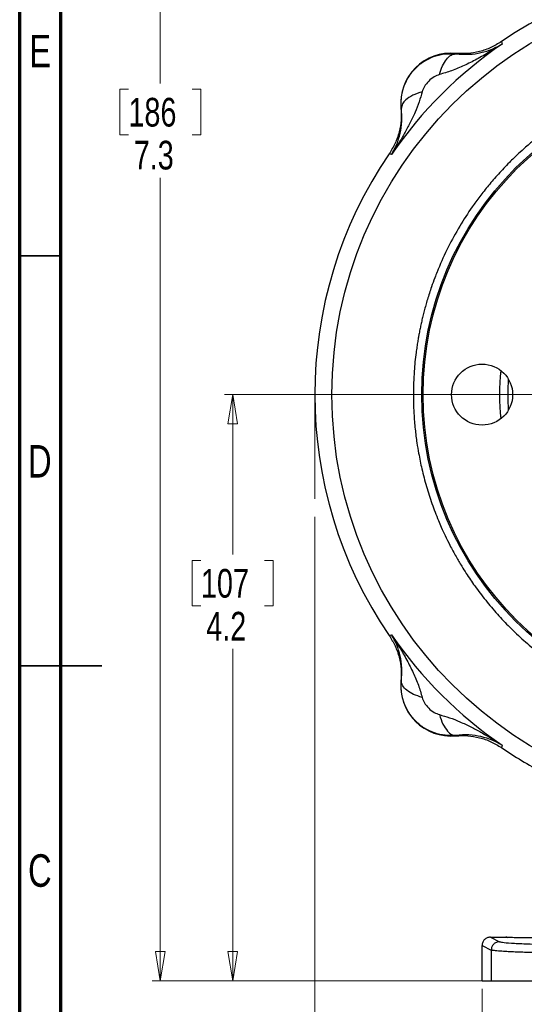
# Model space of a CAD drawing. Header units: inches. Extents: x 0.6 to 16.3, y 0.2 to 11.5.
# Tile 2 of 17: x 0.6 to 3, y 4.2 to 9. Entities that reach past the tile are written whole.
import ezdxf

# ---------------------------------------------------------------- set-up
doc = ezdxf.new("R2010")
doc.units = ezdxf.units.IN
doc.header["$MEASUREMENT"] = 0
doc.linetypes.add('CENTERX2', pattern=[0.8, 0.5, -0.1, 0.1, -0.1])
doc.styles.add('SLDTEXTSTYLE0', font='TXT', dxfattribs={"width": 0.75})
doc.dimstyles.new('SLDDIMSTYLE0', dxfattribs={"dimtxt": 0.137795, "dimasz": 0.14, "dimexe": 0, "dimexo": 0.0625, "dimgap": 0.034449, "dimtad": 0, "dimtih": 1, "dimtoh": 1, "dimdec": 1, "dimlfac": 1.5, "dimrnd": 1e-09, "dimzin": 12, "dimdsep": 46, "dimtxsty": 'SLDTEXTSTYLE0', "dimblk1": 'CLOSED', "dimblk2": 'CLOSED', "dimsah": 1, "dimcen": 0.09, "dimadec": 0, "dimazin": 3, "dimtfac": 1, "dimtdec": 1, "dimtofl": 0, "dimtmove": 0, "dimatfit": 3, "dimldrblk": 'CLOSED', "dimfxl": 0, "dimfrac": 2, "dimtolj": 1, "dimtzin": 12, "dimarcsym": 0})
doc.dimstyles.new('SLDDIMSTYLE1', dxfattribs={"dimtxt": 0.137795, "dimasz": 0.14, "dimexe": 0, "dimexo": 0.0625, "dimgap": 0.034449, "dimtad": 0, "dimdec": 1, "dimlfac": 1.5, "dimrnd": 1e-09, "dimzin": 12, "dimdsep": 46, "dimtxsty": 'SLDTEXTSTYLE0', "dimblk1": 'CLOSED', "dimblk2": 'CLOSED', "dimsah": 1, "dimcen": 0.09, "dimadec": 0, "dimazin": 3, "dimtfac": 1, "dimtdec": 1, "dimtofl": 0, "dimtmove": 0, "dimatfit": 3, "dimldrblk": 'CLOSED', "dimfxl": 0, "dimfrac": 2, "dimtolj": 1, "dimtzin": 12, "dimarcsym": 0})
doc.dimstyles.new('SLDDIMSTYLE3', dxfattribs={"dimtxt": 0.137795, "dimasz": 0.14, "dimexe": 0, "dimexo": 0.0625, "dimgap": 0.034449, "dimtad": 0, "dimtih": 1, "dimtoh": 1, "dimdec": 1, "dimlfac": 1.5, "dimrnd": 1e-09, "dimzin": 12, "dimdsep": 46, "dimtxsty": 'SLDTEXTSTYLE0', "dimblk1": 'CLOSED', "dimblk2": 'CLOSED', "dimsah": 1, "dimcen": 0.09, "dimadec": 0, "dimazin": 3, "dimtfac": 1, "dimtofl": 0, "dimtmove": 0, "dimatfit": 3, "dimldrblk": 'CLOSED', "dimfxl": 0, "dimfrac": 2, "dimtolj": 1, "dimtzin": 12, "dimarcsym": 0})

# ---------------------------------------------------------------- blocks, each defined once
blk = doc.blocks.new('_Closed')
at = {"color": 0, "linetype": 'ByBlock', "lineweight": -2}
for p, q in [((-1, 0.166667), (0, 0)), ((-1, 0.166667), (-1, -0.166667)), ((0, 0), (-1, -0.166667)), ((0, 0), (-1, 0))]:
    blk.add_line(p, q, dxfattribs=at)
blk = doc.blocks.new('_D')
at = {"color": 7, "linetype": 'Continuous', "lineweight": 0}
for p, q in [((3.479, 9.2023), (1.2257, 9.2023)), ((1.2651, 9.2023), (1.2651, 8.6438)), ((1.1124, 8.6158), (1.0704, 8.6158)), ((1.0704, 8.6158), (1.0704, 8.3971)), ((1.4178, 8.6158), (1.4598, 8.6158)), ((1.4598, 8.6158), (1.4598, 8.3971)), ((1.0704, 8.3971), (1.1124, 8.3971)), ((1.4598, 8.3971), (1.4178, 8.3971)), ((1.2651, 4.3326), (1.2651, 8.1909)), ((2.8147, 4.3326), (1.2257, 4.3326))]:
    blk.add_line(p, q, dxfattribs=at)
at = {"color": 7, "linetype": 'Continuous', "lineweight": 18, "xscale": 0.14, "yscale": 0.14}
for p, rotation in [((1.2651, 9.2023), 90.0000000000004), ((1.2651, 4.3326), 270.0000000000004)]:
    blk.add_blockref('_Closed', p, dxfattribs=dict(at, rotation=rotation))
at = {"color": 7, "linetype": 'Continuous', "lineweight": 18, "char_height": 0.1378, "attachment_point": 1, "style": 'SLDTEXTSTYLE0'}
for s, insert in [('186', (1.1124, 8.5747)), ('7.3', (1.1378, 8.3685))]:
    blk.add_mtext(s, dxfattribs=dict(at, insert=insert))
blk = doc.blocks.new('_D_1')
at = {"color": 7, "linetype": 'Continuous', "lineweight": 0}
for p, q in [((2.0069, 6.5613), (2.0069, 3.0912)), ((4.8936, 4.574), (4.8936, 3.0912)), ((2.8961, 3.3291), (2.8542, 3.3291)), ((2.8542, 3.3291), (2.8542, 3.1103)), ((3.2016, 3.3291), (3.2436, 3.3291)), ((3.2436, 3.3291), (3.2436, 3.1103)), ((2.0069, 3.1306), (2.7334, 3.1306)), ((4.8936, 3.1306), (3.3644, 3.1306)), ((2.8542, 3.1103), (2.8961, 3.1103)), ((3.2436, 3.1103), (3.2016, 3.1103))]:
    blk.add_line(p, q, dxfattribs=at)
at = {"color": 7, "linetype": 'Continuous', "lineweight": 18, "xscale": 0.14, "yscale": 0.14, "rotation": 180.0000000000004}
blk.add_blockref('_Closed', (2.0069, 3.1306), dxfattribs=at)
at = {"color": 7, "linetype": 'Continuous', "lineweight": 18, "xscale": 0.14, "yscale": 0.14}
blk.add_blockref('_Closed', (4.8936, 3.1306), dxfattribs=at)
at = {"color": 7, "linetype": 'Continuous', "lineweight": 18, "char_height": 0.1378, "attachment_point": 1, "style": 'SLDTEXTSTYLE0'}
for s, insert in [('110', (2.8961, 3.2879)), ('4.3', (2.9216, 3.0818))]:
    blk.add_mtext(s, dxfattribs=dict(at, insert=insert))
blk = doc.blocks.new('_D_3')
at = {"color": 7, "linetype": 'Continuous', "lineweight": 0}
for p, q in [((4.8936, 4.574), (4.8936, 3.5637)), ((2.8102, 4.2932), (2.8102, 3.5637)), ((3.6677, 3.8015), (3.6257, 3.8015)), ((3.6257, 3.8015), (3.6257, 3.5828)), ((3.8713, 3.8015), (3.9133, 3.8015)), ((3.9133, 3.8015), (3.9133, 3.5828)), ((2.8102, 3.603), (3.5049, 3.603)), ((4.8936, 3.603), (4.0341, 3.603)), ((3.6257, 3.5828), (3.6677, 3.5828)), ((3.9133, 3.5828), (3.8713, 3.5828))]:
    blk.add_line(p, q, dxfattribs=at)
at = {"color": 7, "linetype": 'Continuous', "lineweight": 18, "xscale": 0.14, "yscale": 0.14, "rotation": 180.0000000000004}
blk.add_blockref('_Closed', (2.8102, 3.603, 0.1304), dxfattribs=at)
at = {"color": 7, "linetype": 'Continuous', "lineweight": 18, "xscale": 0.14, "yscale": 0.14}
blk.add_blockref('_Closed', (4.8936, 3.603, 0.1304), dxfattribs=at)
at = {"color": 7, "linetype": 'Continuous', "lineweight": 18, "char_height": 0.1378, "attachment_point": 1, "style": 'SLDTEXTSTYLE0'}
for s, insert in [('79', (3.6677, 3.7604)), ('3.1', (3.6423, 3.5542))]:
    blk.add_mtext(s, dxfattribs=dict(at, insert=insert))
blk = doc.blocks.new('_D_6')
at = {"color": 7, "linetype": 'Continuous', "lineweight": 0}
for p, q in [((3.3719, 7.149), (1.5738, 7.149)), ((1.6132, 7.149), (1.6132, 6.3804)), ((1.4605, 6.3524), (1.4185, 6.3524)), ((1.4185, 6.3524), (1.4185, 6.1336)), ((1.7659, 6.3524), (1.8079, 6.3524)), ((1.8079, 6.3524), (1.8079, 6.1336)), ((1.4185, 6.1336), (1.4605, 6.1336)), ((1.8079, 6.1336), (1.7659, 6.1336)), ((1.6132, 4.3326), (1.6132, 5.9275)), ((2.8147, 4.3326), (1.5738, 4.3326))]:
    blk.add_line(p, q, dxfattribs=at)
at = {"color": 7, "linetype": 'Continuous', "lineweight": 18, "xscale": 0.14, "yscale": 0.14}
for p, rotation in [((1.6132, 7.149, 0.1304), 90.0000000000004), ((1.6132, 4.3326, 0.1304), 270.0000000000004)]:
    blk.add_blockref('_Closed', p, dxfattribs=dict(at, rotation=rotation))
at = {"color": 7, "linetype": 'Continuous', "lineweight": 18, "char_height": 0.1378, "attachment_point": 1, "style": 'SLDTEXTSTYLE0'}
for s, insert in [('107', (1.4605, 6.3113)), ('4.2', (1.4859, 6.1051))]:
    blk.add_mtext(s, dxfattribs=dict(at, insert=insert))

msp = doc.modelspace()

# ---------------------------------------------------------------- linework, layer by layer
at = {"color": 7, "linetype": 'Continuous', "lineweight": 70}
for p, q in [((0.5906, 0.1969), (0.5906, 11.4961)), ((0.7874, 0.3937), (0.7874, 11.2992))]:
    msp.add_line(p, q, dxfattribs=at)
at = {"color": 7, "linetype": 'Continuous', "lineweight": 25}
for p, q in [((2.9027, 8.8449), (2.9044, 8.8391)), ((2.9044, 8.8391), (2.9062, 8.8335)), ((2.6834, 8.7884), (2.6835, 8.7863)), ((2.4229, 8.5257), (2.4208, 8.5259)), ((2.3701, 8.3048), (2.3643, 8.3066)), ((2.3758, 8.3031), (2.3701, 8.3048)), ((2.3643, 5.9914), (2.3701, 5.9932)), ((2.3701, 5.9932), (2.3758, 5.9949)), ((2.4208, 5.7722), (2.4229, 5.7723)), ((2.6835, 5.5117), (2.6834, 5.5096)), ((2.9044, 5.4589), (2.9027, 5.4531)), ((2.9062, 5.4645), (2.9044, 5.4589)), ((2.8502, 4.5423), (2.894, 4.5204)), ((2.8502, 4.5423), (2.9246, 4.5423)), ((2.9246, 4.5423), (2.9333, 4.5411)), ((2.8102, 4.5023), (2.8541, 4.4804)), ((2.8102, 4.3326), (2.8102, 4.5023)), ((2.8541, 4.4804), (2.8541, 4.3326)), ((2.8102, 4.3326), (2.8541, 4.3326)), ((2.8541, 4.3326), (3.6863, 4.3326))]:
    msp.add_line(p, q, dxfattribs=at)
at = {"color": 7, "linetype": 'Continuous', "lineweight": 35}
for p, q in [((0.7874, 7.815), (0.5906, 7.815)), ((0.5906, 5.8465), (0.9843, 5.8465)), ((0.7874, 5.8465), (0.5906, 5.8465))]:
    msp.add_line(p, q, dxfattribs=at)
at = {"color": 7, "linetype": 'CENTERX2', "lineweight": 18}
msp.add_line((2.0069, 7.149), (2.0069, 6.6007), dxfattribs=at)
at = {"color": 7, "linetype": 'Continuous', "lineweight": 25}
for centre, radius in [((4.0602, 7.149), 1.9709), ((4.0602, 7.149), 1.54), ((4.0602, 7.149), 1.5333), ((2.8102, 7.149), 0.1467)]:
    msp.add_circle(centre, radius, dxfattribs=at)
for centre, radius, start, end in [((4.0602, 7.149), 2.0533, 55.6839, 124.3161), ((4.0602, 7.149), 2.0419, 124.4163, 145.5837), ((2.6606, 8.5486), 0.2409, 84.5811, 185.4189), ((4.0602, 7.149), 2.0533, 145.6839, 214.3161), ((4.0602, 7.149), 1.1667, 174.2713, 185.7287), ((4.0602, 7.149), 2.0419, 214.4163, 235.5837), ((2.6606, 5.7494), 0.2409, 174.5811, 275.4189), ((4.0602, 7.149), 2.0533, 235.6839, 242.1217)]:
    msp.add_arc(centre, radius, start, end, dxfattribs=at)
at = {"color": 8, "linetype": 'Continuous', "lineweight": 25}
msp.add_arc((4.0602, 7.149), 1.1267, 176.1672, 183.8328, dxfattribs=at)
at = {"color": 7, "linetype": 'Continuous', "lineweight": 25}
for points, knots in [([(2.9062, 8.8335), (2.8862, 8.8206), (2.8464, 8.7949), (2.7857, 8.7603), (2.7252, 8.7299), (2.6658, 8.7043), (2.6248, 8.6925), (2.6049, 8.6868)], [0, 0, 0, 0, 0.213856, 0.426153, 0.626654, 0.81901, 1, 1, 1, 1]), ([(2.9027, 8.8449), (2.8862, 8.8349), (2.8533, 8.8148), (2.7983, 8.7961), (2.7412, 8.7859), (2.7026, 8.7876), (2.6834, 8.7884)], [0, 0, 0, 0, 0.250012, 0.500009, 0.750001, 1, 1, 1, 1]), ([(2.6835, 8.7863), (2.7051, 8.7849), (2.7491, 8.7819), (2.8062, 8.7913), (2.8593, 8.8075), (2.8905, 8.8248), (2.9062, 8.8335)], [0, 0, 0, 0, 0.2382258, 0.4864844, 0.7420433, 1, 1, 1, 1]), ([(2.4229, 8.5257), (2.4223, 8.5428), (2.4209, 8.5773), (2.4333, 8.6287), (2.4562, 8.6769), (2.49, 8.7193), (2.5323, 8.7531), (2.5806, 8.776), (2.6319, 8.7883), (2.6664, 8.787), (2.6835, 8.7863)], [0, 0, 0, 0, 0.122354, 0.246395, 0.372277, 0.50014, 0.627859, 0.753647, 0.877645, 1, 1, 1, 1]), ([(2.6049, 8.6868), (2.6097, 8.7011), (2.6192, 8.7297), (2.6392, 8.7615), (2.6612, 8.7828), (2.6761, 8.7851), (2.6835, 8.7863)], [0, 0, 0, 0, 0.250013, 0.500003, 0.750002, 1, 1, 1, 1]), ([(2.4801, 7.149), (2.4809, 7.1867), (2.4823, 7.254), (2.4903, 7.3307), (2.4969, 7.378), (2.5007, 7.4028), (2.5043, 7.4239), (2.5075, 7.4411), (2.5109, 7.4589), (2.515, 7.4787), (2.5202, 7.5022), (2.526, 7.5267), (2.5325, 7.5522), (2.5397, 7.5787), (2.5508, 7.6169), (2.5651, 7.6611), (2.581, 7.7052), (2.5915, 7.732), (2.5968, 7.7451), (2.5985, 7.7492), (2.599, 7.7506), (2.5992, 7.7511), (2.5993, 7.7513), (2.5993, 7.7513), (2.5994, 7.7514), (2.5994, 7.7514), (2.5994, 7.7514), (2.5994, 7.7514), (2.5994, 7.7514), (2.6141, 7.7872), (2.6461, 7.8574), (2.701, 7.9573), (2.7473, 8.0291), (2.7807, 8.076), (2.7996, 8.1015), (2.8197, 8.1276), (2.8412, 8.1542), (2.864, 8.1814), (2.8883, 8.2089), (2.9141, 8.2367), (2.9461, 8.2697), (2.981, 8.3035), (3.0152, 8.3345), (3.0461, 8.361), (3.0839, 8.392), (3.1379, 8.4329), (3.2067, 8.4798), (3.28, 8.5238), (3.348, 8.56), (3.4045, 8.5869), (3.4456, 8.6047), (3.4781, 8.618), (3.5073, 8.6293), (3.5434, 8.6423), (3.5825, 8.6553), (3.6216, 8.6672), (3.6575, 8.6771), (3.6902, 8.6853), (3.7206, 8.6923), (3.7763, 8.704), (3.8514, 8.7163), (3.9331, 8.7244), (3.9906, 8.7277), (4.0276, 8.7288), (4.0602, 8.7291), (4.0967, 8.7288), (4.1453, 8.7271), (4.2031, 8.7231), (4.2615, 8.7166), (4.3126, 8.7091), (4.3563, 8.7014), (4.4001, 8.6924), (4.45, 8.6807), (4.5086, 8.6646), (4.5675, 8.6458), (4.6195, 8.6269), (4.6724, 8.6059), (4.733, 8.5792), (4.8081, 8.5417), (4.8901, 8.4947), (4.9617, 8.4476), (5.0176, 8.4065), (5.0554, 8.3767), (5.0914, 8.3467), (5.1316, 8.311), (5.1843, 8.2606), (5.2424, 8.1987), (5.2998, 8.13), (5.3495, 8.0635), (5.3876, 8.0068), (5.4174, 7.9585), (5.4395, 7.9202), (5.4598, 7.8828), (5.4793, 7.8445), (5.4993, 7.8022), (5.5252, 7.7427), (5.5516, 7.6732), (5.5746, 7.6017), (5.5908, 7.5427), (5.6046, 7.485), (5.6224, 7.395), (5.6327, 7.3134), (5.6373, 7.2465), (5.6386, 7.2225), (5.6396, 7.1985), (5.6401, 7.1745), (5.6403, 7.1524), (5.6402, 7.125), (5.6393, 7.0857), (5.6364, 7.0322), (5.6312, 6.9765), (5.6247, 6.9255), (5.6174, 6.8797), (5.6089, 6.8345), (5.5933, 6.763), (5.5664, 6.6656), (5.5325, 6.5731), (5.5054, 6.5097), (5.4893, 6.4744), (5.4723, 6.4396), (5.4544, 6.4051), (5.4357, 6.3711), (5.4162, 6.3376), (5.3959, 6.3045), (5.3777, 6.2766), (5.3601, 6.2506), (5.339, 6.2206), (5.3084, 6.1796), (5.2718, 6.1342), (5.2356, 6.0926), (5.2051, 6.0597), (5.1384, 5.9914), (5.0257, 5.8925), (4.8534, 5.7773), (4.7165, 5.7096), (4.6256, 5.6733), (4.5887, 5.6597), (4.5518, 5.6471), (4.5111, 5.6343), (4.46, 5.6199), (4.4072, 5.6072), (4.3626, 5.598), (4.3274, 5.5917), (4.2926, 5.586), (4.2491, 5.58), (4.1986, 5.5747), (4.1476, 5.5711), (4.1019, 5.5692), (4.0474, 5.5685), (3.9753, 5.5703), (3.9056, 5.576), (3.8527, 5.5826), (3.8238, 5.5867), (3.7977, 5.5909), (3.7742, 5.5951), (3.7577, 5.5982), (3.744, 5.601), (3.7292, 5.604), (3.6972, 5.6111), (3.6481, 5.6232), (3.5918, 5.6396), (3.54, 5.6567), (3.4968, 5.6725), (3.4601, 5.6871), (3.4253, 5.7019), (3.3885, 5.7186), (3.3448, 5.7398), (3.3066, 5.7601), (3.2769, 5.7768), (3.2564, 5.7887), (3.2368, 5.8005), (3.2181, 5.8121), (3.2001, 5.8236), (3.1881, 5.8315), (3.1789, 5.8377), (3.167, 5.8456), (3.1395, 5.8647), (3.0969, 5.896), (3.0512, 5.9326), (3.0101, 5.968), (2.9759, 5.9993), (2.9332, 6.0408), (2.8829, 6.0939), (2.8267, 6.1602), (2.7771, 6.2258), (2.7396, 6.2809), (2.71, 6.328), (2.6835, 6.3729), (2.6569, 6.4221), (2.6335, 6.4692), (2.6153, 6.509), (2.5935, 6.5599), (2.5686, 6.6251), (2.5421, 6.7078), (2.5211, 6.7885), (2.5067, 6.8586), (2.4962, 6.9222), (2.4881, 6.9859), (2.4827, 7.0515), (2.4804, 7.107), (2.4802, 7.1374), (2.4801, 7.149)], [0, 0, 0, 0, 0.011378, 0.020355, 0.023274, 0.025808, 0.027958, 0.029723, 0.031104, 0.033416, 0.035841, 0.038379, 0.04103, 0.043793, 0.04667, 0.05307, 0.0578, 0.060859, 0.061762, 0.062085, 0.062186, 0.062222, 0.062237, 0.062243, 0.062245, 0.062246, 0.062247, 0.062247, 0.062247, 0.062247, 0.073942, 0.085546, 0.096669, 0.099741, 0.102939, 0.106261, 0.109707, 0.113279, 0.116975, 0.120796, 0.124742, 0.130856, 0.135501, 0.138676, 0.143171, 0.150262, 0.159129, 0.168328, 0.176082, 0.182392, 0.187257, 0.189609, 0.192997, 0.196727, 0.201218, 0.205444, 0.209078, 0.212469, 0.215616, 0.218519, 0.229668, 0.238597, 0.243316, 0.247049, 0.249793, 0.253168, 0.258069, 0.264499, 0.27067, 0.275834, 0.280095, 0.284081, 0.289357, 0.295566, 0.302438, 0.308053, 0.312277, 0.319628, 0.328075, 0.33762, 0.348182, 0.353966, 0.358577, 0.362728, 0.368125, 0.37483, 0.384753, 0.393763, 0.401862, 0.40983, 0.414414, 0.418998, 0.423192, 0.427271, 0.431986, 0.437337, 0.446873, 0.454441, 0.460039, 0.465355, 0.472358, 0.48776, 0.490181, 0.492602, 0.495023, 0.497444, 0.499866, 0.501702, 0.505727, 0.511741, 0.517887, 0.522622, 0.527288, 0.531896, 0.536537, 0.549393, 0.562386, 0.566295, 0.570204, 0.574113, 0.578022, 0.581931, 0.58584, 0.589749, 0.593658, 0.595898, 0.599249, 0.60474, 0.611351, 0.616869, 0.621389, 0.624911, 0.645733, 0.666555, 0.687378, 0.691754, 0.696129, 0.69925, 0.703528, 0.709042, 0.715296, 0.719916, 0.722809, 0.726093, 0.730572, 0.736084, 0.741433, 0.746032, 0.749915, 0.757877, 0.767837, 0.771042, 0.773978, 0.776647, 0.779048, 0.781181, 0.781713, 0.783273, 0.78575, 0.791618, 0.798547, 0.803482, 0.808109, 0.812426, 0.815445, 0.819516, 0.82464, 0.830114, 0.832576, 0.834959, 0.837263, 0.839487, 0.841632, 0.843697, 0.843853, 0.844977, 0.848012, 0.853969, 0.860947, 0.8657, 0.870368, 0.874952, 0.883703, 0.892454, 0.901205, 0.908529, 0.912599, 0.918023, 0.924256, 0.92951, 0.93392, 0.937488, 0.946235, 0.954982, 0.963728, 0.971428, 0.976602, 0.983216, 0.990822, 0.996483, 1, 1, 1, 1]), ([(2.6049, 8.6868), (2.5964, 8.6836), (2.5777, 8.6767), (2.5532, 8.656), (2.5326, 8.6316), (2.5256, 8.6129), (2.5225, 8.6044)], [0, 0, 0, 0, 0.227226, 0.499832, 0.772732, 1, 1, 1, 1]), ([(2.5225, 8.6044), (2.5179, 8.588), (2.5084, 8.5541), (2.4881, 8.5039), (2.4645, 8.4537), (2.4382, 8.4046), (2.409, 8.3544), (2.3875, 8.3211), (2.3758, 8.3031)], [0, 0, 0, 0, 0.148634, 0.307878, 0.478548, 0.643401, 0.806559, 1, 1, 1, 1]), ([(2.5225, 8.6044), (2.5065, 8.5989), (2.4746, 8.5881), (2.4435, 8.5666), (2.4256, 8.5453), (2.4238, 8.5323), (2.4229, 8.5257)], [0, 0, 0, 0, 0.279797, 0.559582, 0.779793, 1, 1, 1, 1]), ([(2.4208, 8.5259), (2.4217, 8.5066), (2.4234, 8.4681), (2.4132, 8.4109), (2.3945, 8.3559), (2.3744, 8.323), (2.3643, 8.3066)], [0, 0, 0, 0, 0.2499991, 0.4999912, 0.7499877, 1, 1, 1, 1]), ([(2.3758, 8.3031), (2.3844, 8.3187), (2.4017, 8.3499), (2.4179, 8.4031), (2.4273, 8.4602), (2.4244, 8.5042), (2.4229, 8.5257)], [0, 0, 0, 0, 0.257957, 0.513516, 0.761774, 1, 1, 1, 1]), ([(2.3643, 5.9914), (2.3744, 5.975), (2.3945, 5.9421), (2.4132, 5.8871), (2.4234, 5.8299), (2.4217, 5.7914), (2.4208, 5.7722)], [0, 0, 0, 0, 0.250012, 0.500009, 0.750001, 1, 1, 1, 1]), ([(2.4229, 5.7723), (2.4244, 5.7938), (2.4273, 5.8379), (2.4179, 5.8949), (2.4017, 5.9481), (2.3844, 5.9793), (2.3758, 5.9949)], [0, 0, 0, 0, 0.238226, 0.486485, 0.742044, 1, 1, 1, 1]), ([(2.3758, 5.9949), (2.3887, 5.975), (2.4144, 5.9352), (2.4489, 5.8745), (2.4793, 5.814), (2.505, 5.7546), (2.5168, 5.7135), (2.5225, 5.6936)], [0, 0, 0, 0, 0.213856, 0.426153, 0.626654, 0.81901, 1, 1, 1, 1]), ([(2.6835, 5.5117), (2.6664, 5.511), (2.6319, 5.5097), (2.5806, 5.522), (2.5323, 5.545), (2.4899, 5.5788), (2.4562, 5.6211), (2.4333, 5.6694), (2.4209, 5.7207), (2.4223, 5.7552), (2.4229, 5.7723)], [0, 0, 0, 0, 0.122343, 0.246394, 0.372302, 0.50024, 0.627878, 0.753626, 0.877623, 1, 1, 1, 1]), ([(2.5225, 5.6936), (2.5082, 5.6984), (2.4796, 5.708), (2.4477, 5.7279), (2.4265, 5.75), (2.4241, 5.7648), (2.4229, 5.7723)], [0, 0, 0, 0, 0.2500076, 0.5000119, 0.7500034, 1, 1, 1, 1]), ([(2.5225, 5.6936), (2.5256, 5.6851), (2.5326, 5.6664), (2.5532, 5.642), (2.5777, 5.6213), (2.5964, 5.6144), (2.6049, 5.6113)], [0, 0, 0, 0, 0.22729, 0.499999, 0.772871, 1, 1, 1, 1]), ([(2.6049, 5.6113), (2.6212, 5.6067), (2.6552, 5.5971), (2.7053, 5.5769), (2.7555, 5.5533), (2.8047, 5.527), (2.8549, 5.4978), (2.8881, 5.4762), (2.9062, 5.4645)], [0, 0, 0, 0, 0.148633, 0.307878, 0.478549, 0.643401, 0.80656, 1, 1, 1, 1]), ([(2.6049, 5.6113), (2.6103, 5.5953), (2.6212, 5.5634), (2.6426, 5.5323), (2.6639, 5.5144), (2.677, 5.5126), (2.6835, 5.5117)], [0, 0, 0, 0, 0.279793, 0.559585, 0.779793, 1, 1, 1, 1]), ([(2.6834, 5.5096), (2.7026, 5.5104), (2.7412, 5.5121), (2.7983, 5.5019), (2.8533, 5.4832), (2.8862, 5.4631), (2.9027, 5.4531)], [0, 0, 0, 0, 0.249999, 0.499991, 0.749987, 1, 1, 1, 1]), ([(2.9062, 5.4645), (2.8905, 5.4732), (2.8593, 5.4905), (2.8062, 5.5067), (2.7491, 5.5161), (2.7051, 5.5131), (2.6835, 5.5117)], [0, 0, 0, 0, 0.257956, 0.513514, 0.761774, 1, 1, 1, 1]), ([(2.8502, 4.5423), (2.8474, 4.5421), (2.8419, 4.5417), (2.8319, 4.5384), (2.8211, 4.5311), (2.812, 4.518), (2.8108, 4.5076), (2.8102, 4.5023)], [0, 0, 0, 0, 0.136271, 0.265338, 0.500864, 0.74927, 1, 1, 1, 1]), ([(3.1025, 4.5389), (3.0885, 4.5388), (3.0578, 4.5386), (3.0165, 4.5389), (2.9851, 4.5393), (2.9592, 4.5398), (2.9394, 4.5406), (2.9268, 4.5414), (2.9253, 4.542), (2.9246, 4.5423)], [0, 0, 0, 0, 0.168571, 0.370181, 0.475718, 0.584104, 0.758604, 0.871027, 1, 1, 1, 1]), ([(2.894, 4.5204), (2.8994, 4.5191), (2.9102, 4.5165), (2.9618, 4.5127), (3.0375, 4.5093), (3.1369, 4.5063), (3.256, 4.5039), (3.3905, 4.5021), (3.5357, 4.5009), (3.6361, 4.5008), (3.6863, 4.5007)], [0, 0, 0, 0, 0.125027, 0.250039, 0.375052, 0.500053, 0.625051, 0.750036, 0.87502, 1, 1, 1, 1]), ([(3.6863, 4.4607), (3.6356, 4.4608), (3.5329, 4.4609), (3.4078, 4.4618), (3.3114, 4.4629), (3.2411, 4.4639), (3.1742, 4.465), (3.1203, 4.4662), (3.0776, 4.4673), (3.0442, 4.4682), (3.0123, 4.4692), (2.9822, 4.4703), (2.9542, 4.4715), (2.9243, 4.473), (2.8936, 4.4749), (2.8652, 4.4775), (2.858, 4.4794), (2.8541, 4.4804)], [0, 0, 0, 0, 0.1201016, 0.2433897, 0.3063009, 0.3700121, 0.4345235, 0.4998354, 0.5384132, 0.5782357, 0.6193029, 0.6616149, 0.7051716, 0.749973, 0.8190091, 0.9023547, 1, 1, 1, 1])]:
    msp.add_open_spline(points, degree=3, knots=knots, dxfattribs=at)
msp.add_open_spline([(2.894, 4.5204), (2.8888, 4.5198), (2.8784, 4.5186), (2.8652, 4.5093), (2.8559, 4.4961), (2.8547, 4.4856), (2.8541, 4.4804)], degree=3, dxfattribs=at)

# ---------------------------------------------------------------- texts
at = {"color": 7, "linetype": 'Continuous', "lineweight": 0, "char_height": 0.1562, "attachment_point": 2, "style": 'SLDTEXTSTYLE0'}
for s, insert in [('E', (0.6893, 8.8775)), ('D', (0.6871, 6.9067)), ('C', (0.6873, 4.9405))]:
    msp.add_mtext(s, dxfattribs=dict(at, insert=insert))

# ---------------------------------------------------------------- dimensions: what is measured, and where the dimension line sits
at = {"color": 7, "linetype": 'Continuous', "lineweight": 18}
for base, p1, dimstyle, picture, middle in [((1.2651, 4.3326), (3.5183, 9.2023), 'SLDDIMSTYLE0', '_D', (1.2651, 8.4173)), ((1.6132, 4.3326), (3.4113, 7.149), 'SLDDIMSTYLE3', '_D_6', (1.6132, 6.1539))]:
    dim = msp.add_linear_dim(base=base, p1=p1, p2=(2.8541, 4.3326), angle=90, dimstyle=dimstyle, dxfattribs=at)
    dim.commit()
    dim.dimension.update_dxf_attribs({"geometry": picture, "text_midpoint": middle, "dimtype": 160})
for base, p1, picture, middle in [((4.8936, 3.1306), (2.0069, 6.6007), '_D_1', (3.0489, 3.1306)), ((4.8936, 3.603), (2.8102, 4.3326), '_D_3', (3.7695, 3.603))]:
    dim = msp.add_linear_dim(base=base, p1=p1, p2=(4.8936, 4.6133), dimstyle='SLDDIMSTYLE1', dxfattribs=at)
    dim.commit()
    dim.dimension.update_dxf_attribs({"geometry": picture, "text_midpoint": middle, "dimtype": 160})

doc.saveas('drawing.dxf')
